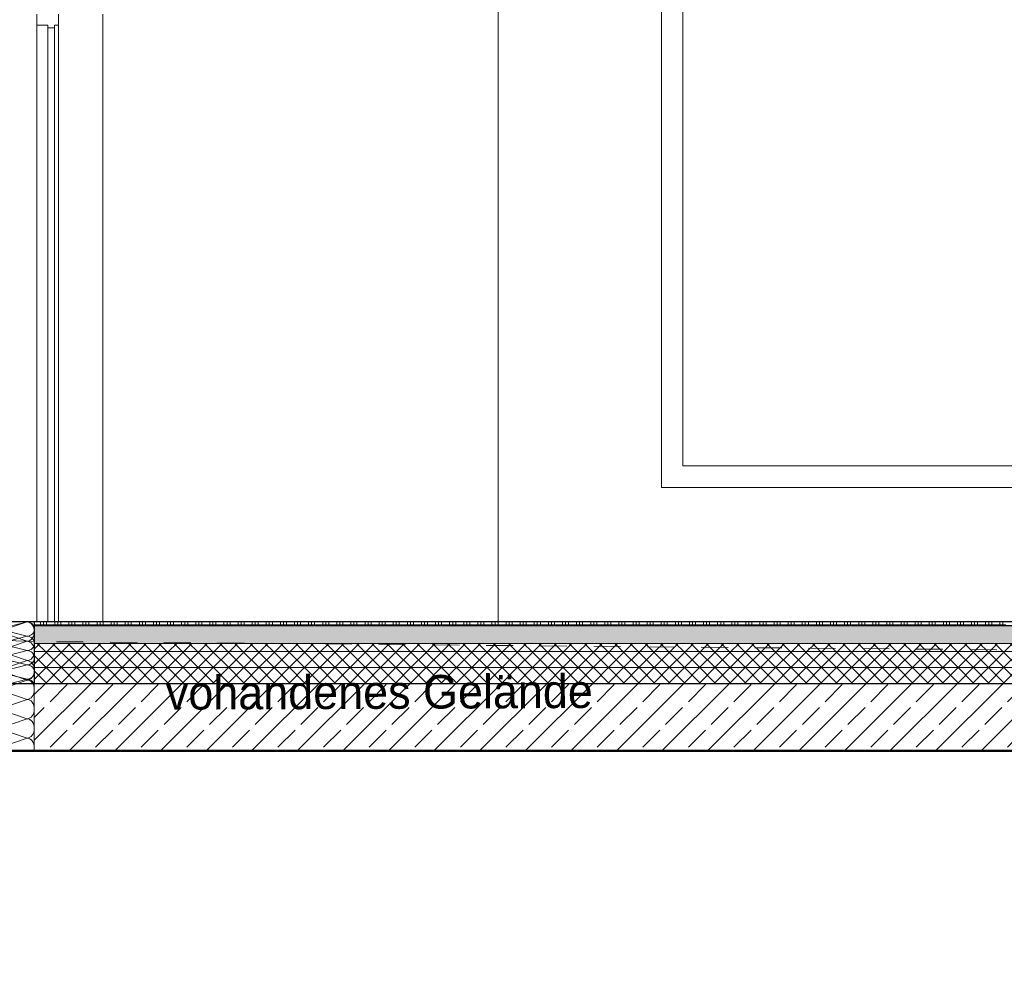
# Model space of a CAD drawing. Header units: metres. Extents: x -80 to 1923, y -189 to 69.
# Tile 247 of 256: x 1857.06 to 1860.72, y -186.52 to -183.01. Entities that reach past the tile are written whole.
import ezdxf

# ---------------------------------------------------------------- set-up
doc = ezdxf.new("R2010")
doc.units = ezdxf.units.M
doc.header["$MEASUREMENT"] = 0
doc.linetypes.add('Strichlinie_ eng', pattern=[0.115, 0.075, -0.04])
for name, color, linetype in [('00 Linien_Kreise_Splines', 7, 'Continuous'), ('90 Allgemein Beschriftung', 7, 'Continuous'), ('Neubau_00 Schraffuren', 7, 'Continuous'), ('Neubau_10 Wand außen', 7, 'Continuous'), ('Neubau_20 Bodenaufbau', 7, 'Continuous'), ('Neubau_20 Fundament_Bodenplatte', 7, 'Continuous')]:
    doc.layers.add(name, color=color, linetype=linetype)
doc.styles.add('ERSTELLTER_STIL_8', font='txt')
pattern_1 = [(45, (1852.80192, -185.254102), (-0.02828427, 0.02828427), []), (135, (1852.80192, -185.254102), (0.02828427, 0.02828427), [])]

# ---------------------------------------------------------------- blocks, each defined once
blk = doc.blocks.new('*X729', base_point=(1852.8019, -185.2541))
at = {"layer": 'Neubau_10 Wand außen', "color": 8, "linetype": 'Continuous', "lineweight": 18}
for p, q in [((1856.9532, -185.2541), (1856.9537, -185.2593)), ((1856.9537, -185.2593), (1856.9552, -185.2643)), ((1856.9552, -185.2643), (1856.9577, -185.2689)), ((1856.9577, -185.2689), (1856.961, -185.273)), ((1856.961, -185.2886), (1856.9577, -185.2926)), ((1856.961, -185.273), (1856.9651, -185.2763)), ((1856.9651, -185.2853), (1856.961, -185.2886)), ((1856.9651, -185.2763), (1856.9697, -185.2787)), ((1856.9697, -185.2828), (1856.9651, -185.2853)), ((1856.9697, -185.2787), (1856.9747, -185.2803)), ((1856.9747, -185.2813), (1856.9697, -185.2828)), ((1856.9747, -185.2803), (1856.9799, -185.2808)), ((1856.9799, -185.2808), (1856.9747, -185.2813)), ((1857.0866, -185.2541), (1856.9799, -185.2808)), ((1857.0866, -185.3074), (1856.9799, -185.2808)), ((1857.0918, -185.2546), (1857.0866, -185.2541)), ((1857.0968, -185.2561), (1857.0918, -185.2546)), ((1857.1014, -185.2586), (1857.0968, -185.2561)), ((1857.1054, -185.2619), (1857.1014, -185.2586)), ((1857.1087, -185.266), (1857.1054, -185.2619)), ((1857.1112, -185.2706), (1857.1087, -185.266)), ((1857.1127, -185.2756), (1857.1112, -185.2706)), ((1857.1112, -185.291), (1857.1127, -185.286)), ((1857.1132, -185.2808), (1857.1127, -185.2756)), ((1857.1127, -185.286), (1857.1132, -185.2808)), ((1856.9537, -185.3022), (1856.9532, -185.3074)), ((1856.9532, -185.3074), (1856.9537, -185.3126)), ((1856.9552, -185.2972), (1856.9537, -185.3022)), ((1856.9537, -185.3126), (1856.9552, -185.3176)), ((1856.9577, -185.2926), (1856.9552, -185.2972)), ((1856.9552, -185.3176), (1856.9577, -185.3223)), ((1856.9577, -185.3223), (1856.961, -185.3263)), ((1856.961, -185.3263), (1856.9651, -185.3296)), ((1857.0866, -185.3074), (1856.9799, -185.3341)), ((1857.0866, -185.3074), (1857.0918, -185.3069)), ((1857.0918, -185.3079), (1857.0866, -185.3074)), ((1857.0918, -185.3069), (1857.0968, -185.3054)), ((1857.0968, -185.3095), (1857.0918, -185.3079)), ((1857.0968, -185.3054), (1857.1014, -185.3029)), ((1857.1014, -185.3119), (1857.0968, -185.3095)), ((1857.1014, -185.3029), (1857.1054, -185.2996)), ((1857.1054, -185.3152), (1857.1014, -185.3119)), ((1857.1054, -185.2996), (1857.1087, -185.2956)), ((1857.1087, -185.3193), (1857.1054, -185.3152)), ((1857.1087, -185.2956), (1857.1112, -185.291)), ((1857.1112, -185.3239), (1857.1087, -185.3193)), ((1857.1127, -185.3289), (1857.1112, -185.3239)), ((1856.9537, -185.3556), (1856.9532, -185.3608)), ((1856.9532, -185.3608), (1856.9537, -185.366)), ((1856.9552, -185.3506), (1856.9537, -185.3556)), ((1856.9577, -185.346), (1856.9552, -185.3506)), ((1856.961, -185.3419), (1856.9577, -185.346)), ((1856.9651, -185.3386), (1856.961, -185.3419)), ((1856.9651, -185.3296), (1856.9697, -185.3321)), ((1856.9697, -185.3361), (1856.9651, -185.3386)), ((1856.9697, -185.3321), (1856.9747, -185.3336)), ((1856.9747, -185.3346), (1856.9697, -185.3361)), ((1856.9747, -185.3336), (1856.9799, -185.3341)), ((1856.9799, -185.3341), (1856.9747, -185.3346)), ((1857.0866, -185.3608), (1856.9799, -185.3341)), ((1857.0866, -185.3608), (1856.9799, -185.3874)), ((1857.0866, -185.3608), (1857.0918, -185.3603)), ((1857.0918, -185.3613), (1857.0866, -185.3608)), ((1857.0918, -185.3603), (1857.0968, -185.3587)), ((1857.0968, -185.3628), (1857.0918, -185.3613)), ((1857.0968, -185.3587), (1857.1014, -185.3563)), ((1857.1014, -185.3653), (1857.0968, -185.3628)), ((1857.1014, -185.3563), (1857.1054, -185.353)), ((1857.1054, -185.353), (1857.1087, -185.3489)), ((1857.1087, -185.3489), (1857.1112, -185.3443)), ((1857.1112, -185.3443), (1857.1127, -185.3393)), ((1857.1132, -185.3341), (1857.1127, -185.3289)), ((1857.1127, -185.3393), (1857.1132, -185.3341)), ((1856.9537, -185.366), (1856.9552, -185.371)), ((1856.9552, -185.371), (1856.9577, -185.3756)), ((1856.9577, -185.3993), (1856.9552, -185.4039)), ((1856.9577, -185.3756), (1856.961, -185.3796)), ((1856.961, -185.3952), (1856.9577, -185.3993)), ((1856.961, -185.3796), (1856.9651, -185.3829)), ((1856.9651, -185.3919), (1856.961, -185.3952)), ((1856.9651, -185.3829), (1856.9697, -185.3854)), ((1856.9697, -185.3895), (1856.9651, -185.3919)), ((1856.9697, -185.3854), (1856.9747, -185.3869)), ((1856.9747, -185.3879), (1856.9697, -185.3895)), ((1856.9747, -185.3869), (1856.9799, -185.3874)), ((1856.9799, -185.3874), (1856.9747, -185.3879)), ((1857.0866, -185.4141), (1856.9799, -185.3874)), ((1857.1054, -185.3686), (1857.1014, -185.3653)), ((1857.1087, -185.3726), (1857.1054, -185.3686)), ((1857.1112, -185.3772), (1857.1087, -185.3726)), ((1857.1087, -185.4023), (1857.1112, -185.3976)), ((1857.1127, -185.3822), (1857.1112, -185.3772)), ((1857.1112, -185.3976), (1857.1127, -185.3926)), ((1857.1132, -185.3874), (1857.1127, -185.3822)), ((1857.1127, -185.3926), (1857.1132, -185.3874)), ((1856.9537, -185.4089), (1856.9532, -185.4141)), ((1856.9532, -185.4141), (1856.9537, -185.4193)), ((1856.9552, -185.4039), (1856.9537, -185.4089)), ((1856.9537, -185.4193), (1856.9552, -185.4243)), ((1856.9552, -185.4243), (1856.9577, -185.4289)), ((1856.9577, -185.4289), (1856.961, -185.433)), ((1856.961, -185.433), (1856.9651, -185.4363)), ((1856.9651, -185.4363), (1856.9697, -185.4387)), ((1857.0866, -185.4141), (1856.9799, -185.4408)), ((1857.0866, -185.4141), (1857.0918, -185.4136)), ((1857.0918, -185.4146), (1857.0866, -185.4141)), ((1857.0918, -185.4136), (1857.0968, -185.4121)), ((1857.0968, -185.4161), (1857.0918, -185.4146)), ((1857.0968, -185.4121), (1857.1014, -185.4096)), ((1857.1014, -185.4186), (1857.0968, -185.4161)), ((1857.1014, -185.4096), (1857.1054, -185.4063)), ((1857.1054, -185.4219), (1857.1014, -185.4186)), ((1857.1054, -185.4063), (1857.1087, -185.4023)), ((1857.1087, -185.426), (1857.1054, -185.4219)), ((1857.1112, -185.4306), (1857.1087, -185.426)), ((1857.1127, -185.4356), (1857.1112, -185.4306)), ((1857.1132, -185.4408), (1857.1127, -185.4356)), ((1856.9537, -185.4622), (1856.9532, -185.4674)), ((1856.9532, -185.4674), (1856.9537, -185.4726)), ((1856.9552, -185.4572), (1856.9537, -185.4622)), ((1856.9537, -185.4726), (1856.9552, -185.4776)), ((1856.9577, -185.4526), (1856.9552, -185.4572)), ((1856.961, -185.4486), (1856.9577, -185.4526)), ((1856.9651, -185.4453), (1856.961, -185.4486)), ((1856.9697, -185.4428), (1856.9651, -185.4453)), ((1856.9697, -185.4387), (1856.9747, -185.4403)), ((1856.9747, -185.4413), (1856.9697, -185.4428)), ((1856.9747, -185.4403), (1856.9799, -185.4408)), ((1856.9799, -185.4408), (1856.9747, -185.4413)), ((1857.0866, -185.4674), (1856.9799, -185.4408)), ((1857.0866, -185.4674), (1857.0199, -185.4841)), ((1857.0866, -185.4674), (1857.0918, -185.4669)), ((1857.0918, -185.4679), (1857.0866, -185.4674)), ((1857.0918, -185.4669), (1857.0968, -185.4654)), ((1857.0968, -185.4695), (1857.0918, -185.4679)), ((1857.0968, -185.4654), (1857.1014, -185.4629)), ((1857.1014, -185.4719), (1857.0968, -185.4695)), ((1857.1014, -185.4629), (1857.1054, -185.4596)), ((1857.1054, -185.4752), (1857.1014, -185.4719)), ((1857.1054, -185.4596), (1857.1087, -185.4556)), ((1857.1087, -185.4556), (1857.1112, -185.451)), ((1857.1112, -185.451), (1857.1127, -185.446)), ((1857.1127, -185.446), (1857.1132, -185.4408)), ((1856.9552, -185.4776), (1856.9577, -185.4823)), ((1856.9577, -185.4823), (1856.9592, -185.4841)), ((1857.1087, -185.4793), (1857.1054, -185.4752)), ((1857.1112, -185.4839), (1857.1087, -185.4793)), ((1857.1112, -185.4841), (1857.1112, -185.4839))]:
    blk.add_line(p, q, dxfattribs=at)
blk = doc.blocks.new('*X730', base_point=(1852.8019, -185.2541))
at = {"layer": 'Neubau_20 Bodenaufbau', "color": 7, "linetype": 'Continuous', "lineweight": 13}
for p, q in [((1857.1132, -185.2654), (1857.1594, -185.2654)), ((1857.1369, -185.2541), (1857.1369, -185.2691)), ((1857.1482, -185.2541), (1857.1482, -185.2691)), ((1857.1594, -185.2541), (1857.1594, -185.2691)), ((1857.1594, -185.2654), (1857.2119, -185.2654)), ((1857.1894, -185.2541), (1857.1894, -185.2691)), ((1857.2007, -185.2541), (1857.2007, -185.2691)), ((1857.2119, -185.2541), (1857.2119, -185.2691)), ((1857.2119, -185.2654), (1857.2644, -185.2654)), ((1857.2419, -185.2541), (1857.2419, -185.2691)), ((1857.2532, -185.2541), (1857.2532, -185.2691)), ((1857.2644, -185.2541), (1857.2644, -185.2691)), ((1857.2644, -185.2654), (1857.3169, -185.2654)), ((1857.2944, -185.2541), (1857.2944, -185.2691)), ((1857.3057, -185.2541), (1857.3057, -185.2691)), ((1857.3169, -185.2541), (1857.3169, -185.2691)), ((1857.3169, -185.2654), (1857.3694, -185.2654)), ((1857.3469, -185.2541), (1857.3469, -185.2691)), ((1857.3582, -185.2541), (1857.3582, -185.2691)), ((1857.3694, -185.2541), (1857.3694, -185.2691)), ((1857.3694, -185.2654), (1857.4219, -185.2654)), ((1857.3994, -185.2541), (1857.3994, -185.2691)), ((1857.4107, -185.2541), (1857.4107, -185.2691)), ((1857.4219, -185.2541), (1857.4219, -185.2691)), ((1857.4219, -185.2654), (1857.4744, -185.2654)), ((1857.4519, -185.2541), (1857.4519, -185.2691)), ((1857.4632, -185.2541), (1857.4632, -185.2691)), ((1857.4744, -185.2541), (1857.4744, -185.2691)), ((1857.4744, -185.2654), (1857.5269, -185.2654)), ((1857.5044, -185.2541), (1857.5044, -185.2691)), ((1857.5157, -185.2541), (1857.5157, -185.2691)), ((1857.5269, -185.2541), (1857.5269, -185.2691)), ((1857.5269, -185.2654), (1857.5794, -185.2654)), ((1857.5569, -185.2541), (1857.5569, -185.2691)), ((1857.5682, -185.2541), (1857.5682, -185.2691)), ((1857.5794, -185.2541), (1857.5794, -185.2691)), ((1857.5794, -185.2654), (1857.6319, -185.2654)), ((1857.6094, -185.2541), (1857.6094, -185.2691)), ((1857.6207, -185.2541), (1857.6207, -185.2691)), ((1857.6319, -185.2541), (1857.6319, -185.2691)), ((1857.6319, -185.2654), (1857.6844, -185.2654)), ((1857.6619, -185.2541), (1857.6619, -185.2691)), ((1857.6732, -185.2541), (1857.6732, -185.2691)), ((1857.6844, -185.2541), (1857.6844, -185.2691)), ((1857.6844, -185.2654), (1857.7369, -185.2654)), ((1857.7144, -185.2541), (1857.7144, -185.2691)), ((1857.7257, -185.2541), (1857.7257, -185.2691)), ((1857.7369, -185.2541), (1857.7369, -185.2691)), ((1857.7369, -185.2654), (1857.7894, -185.2654)), ((1857.7669, -185.2541), (1857.7669, -185.2691)), ((1857.7782, -185.2541), (1857.7782, -185.2691)), ((1857.7894, -185.2541), (1857.7894, -185.2691)), ((1857.7894, -185.2654), (1857.8419, -185.2654)), ((1857.8194, -185.2541), (1857.8194, -185.2691)), ((1857.8307, -185.2541), (1857.8307, -185.2691)), ((1857.8419, -185.2541), (1857.8419, -185.2691)), ((1857.8419, -185.2654), (1857.8944, -185.2654)), ((1857.8719, -185.2541), (1857.8719, -185.2691)), ((1857.8832, -185.2541), (1857.8832, -185.2691)), ((1857.8944, -185.2541), (1857.8944, -185.2691)), ((1857.8944, -185.2654), (1857.9469, -185.2654)), ((1857.9244, -185.2541), (1857.9244, -185.2691)), ((1857.9357, -185.2541), (1857.9357, -185.2691)), ((1857.9469, -185.2541), (1857.9469, -185.2691)), ((1857.9469, -185.2654), (1857.9994, -185.2654)), ((1857.9769, -185.2541), (1857.9769, -185.2691)), ((1857.9882, -185.2541), (1857.9882, -185.2691)), ((1857.9994, -185.2541), (1857.9994, -185.2691)), ((1857.9994, -185.2654), (1858.0519, -185.2654)), ((1858.0294, -185.2541), (1858.0294, -185.2691)), ((1858.0407, -185.2541), (1858.0407, -185.2691)), ((1858.0519, -185.2541), (1858.0519, -185.2691)), ((1858.0519, -185.2654), (1858.1044, -185.2654)), ((1858.0819, -185.2541), (1858.0819, -185.2691)), ((1858.0932, -185.2541), (1858.0932, -185.2691)), ((1858.1044, -185.2541), (1858.1044, -185.2691)), ((1858.1044, -185.2654), (1858.1569, -185.2654)), ((1858.1344, -185.2541), (1858.1344, -185.2691)), ((1858.1457, -185.2541), (1858.1457, -185.2691)), ((1858.1569, -185.2541), (1858.1569, -185.2691)), ((1858.1569, -185.2654), (1858.2094, -185.2654)), ((1858.1869, -185.2541), (1858.1869, -185.2691)), ((1858.1982, -185.2541), (1858.1982, -185.2691)), ((1858.2094, -185.2541), (1858.2094, -185.2691)), ((1858.2094, -185.2654), (1858.2619, -185.2654)), ((1858.2394, -185.2541), (1858.2394, -185.2691)), ((1858.2507, -185.2541), (1858.2507, -185.2691)), ((1858.2619, -185.2541), (1858.2619, -185.2691)), ((1858.2619, -185.2654), (1858.3144, -185.2654)), ((1858.2919, -185.2541), (1858.2919, -185.2691)), ((1858.3032, -185.2541), (1858.3032, -185.2691)), ((1858.3144, -185.2541), (1858.3144, -185.2691)), ((1858.3144, -185.2654), (1858.3669, -185.2654)), ((1858.3444, -185.2541), (1858.3444, -185.2691)), ((1858.3557, -185.2541), (1858.3557, -185.2691)), ((1858.3669, -185.2541), (1858.3669, -185.2691)), ((1858.3669, -185.2654), (1858.4194, -185.2654)), ((1858.3969, -185.2541), (1858.3969, -185.2691)), ((1858.4082, -185.2541), (1858.4082, -185.2691)), ((1858.4194, -185.2541), (1858.4194, -185.2691)), ((1858.4194, -185.2654), (1858.4719, -185.2654)), ((1858.4494, -185.2541), (1858.4494, -185.2691)), ((1858.4607, -185.2541), (1858.4607, -185.2691)), ((1858.4719, -185.2541), (1858.4719, -185.2691)), ((1858.4719, -185.2654), (1858.5244, -185.2654)), ((1858.5019, -185.2541), (1858.5019, -185.2691)), ((1858.5132, -185.2541), (1858.5132, -185.2691)), ((1858.5244, -185.2541), (1858.5244, -185.2691)), ((1858.5244, -185.2654), (1858.5769, -185.2654)), ((1858.5544, -185.2541), (1858.5544, -185.2691)), ((1858.5657, -185.2541), (1858.5657, -185.2691)), ((1858.5769, -185.2541), (1858.5769, -185.2691)), ((1858.5769, -185.2654), (1858.6294, -185.2654)), ((1858.6069, -185.2541), (1858.6069, -185.2691)), ((1858.6182, -185.2541), (1858.6182, -185.2691)), ((1858.6294, -185.2541), (1858.6294, -185.2691)), ((1858.6294, -185.2654), (1858.6819, -185.2654)), ((1858.6594, -185.2541), (1858.6594, -185.2691)), ((1858.6707, -185.2541), (1858.6707, -185.2691)), ((1858.6819, -185.2541), (1858.6819, -185.2691)), ((1858.6819, -185.2654), (1858.7344, -185.2654)), ((1858.7119, -185.2541), (1858.7119, -185.2691)), ((1858.7232, -185.2541), (1858.7232, -185.2691)), ((1858.7344, -185.2541), (1858.7344, -185.2691)), ((1858.7344, -185.2654), (1858.7869, -185.2654)), ((1858.7644, -185.2541), (1858.7644, -185.2691)), ((1858.7757, -185.2541), (1858.7757, -185.2691)), ((1858.7869, -185.2541), (1858.7869, -185.2691)), ((1858.7869, -185.2654), (1858.8394, -185.2654)), ((1858.8169, -185.2541), (1858.8169, -185.2691)), ((1858.8282, -185.2541), (1858.8282, -185.2691)), ((1858.8394, -185.2541), (1858.8394, -185.2691)), ((1858.8394, -185.2654), (1858.8919, -185.2654)), ((1858.8694, -185.2541), (1858.8694, -185.2691)), ((1858.8807, -185.2541), (1858.8807, -185.2691)), ((1858.8919, -185.2541), (1858.8919, -185.2691)), ((1858.8919, -185.2654), (1858.9444, -185.2654)), ((1858.9219, -185.2541), (1858.9219, -185.2691)), ((1858.9332, -185.2541), (1858.9332, -185.2691)), ((1858.9444, -185.2541), (1858.9444, -185.2691)), ((1858.9444, -185.2654), (1858.9969, -185.2654)), ((1858.9744, -185.2541), (1858.9744, -185.2691)), ((1858.9857, -185.2541), (1858.9857, -185.2691)), ((1858.9969, -185.2541), (1858.9969, -185.2691)), ((1858.9969, -185.2654), (1859.0494, -185.2654)), ((1859.0269, -185.2541), (1859.0269, -185.2691)), ((1859.0382, -185.2541), (1859.0382, -185.2691)), ((1859.0494, -185.2541), (1859.0494, -185.2691)), ((1859.0494, -185.2654), (1859.1019, -185.2654)), ((1859.0794, -185.2541), (1859.0794, -185.2691)), ((1859.0907, -185.2541), (1859.0907, -185.2691)), ((1859.1019, -185.2541), (1859.1019, -185.2691)), ((1859.1019, -185.2654), (1859.1544, -185.2654)), ((1859.1319, -185.2541), (1859.1319, -185.2691)), ((1859.1432, -185.2541), (1859.1432, -185.2691)), ((1859.1544, -185.2541), (1859.1544, -185.2691)), ((1859.1544, -185.2654), (1859.2069, -185.2654)), ((1859.1844, -185.2541), (1859.1844, -185.2691)), ((1859.1957, -185.2541), (1859.1957, -185.2691)), ((1859.2069, -185.2541), (1859.2069, -185.2691)), ((1859.2069, -185.2654), (1859.2594, -185.2654)), ((1859.2369, -185.2541), (1859.2369, -185.2691)), ((1859.2482, -185.2541), (1859.2482, -185.2691)), ((1859.2594, -185.2541), (1859.2594, -185.2691)), ((1859.2594, -185.2654), (1859.3119, -185.2654)), ((1859.2894, -185.2541), (1859.2894, -185.2691)), ((1859.3007, -185.2541), (1859.3007, -185.2691)), ((1859.3119, -185.2541), (1859.3119, -185.2691)), ((1859.3119, -185.2654), (1859.3644, -185.2654)), ((1859.3419, -185.2541), (1859.3419, -185.2691)), ((1859.3532, -185.2541), (1859.3532, -185.2691)), ((1859.3644, -185.2541), (1859.3644, -185.2691)), ((1859.3644, -185.2654), (1859.4169, -185.2654)), ((1859.3944, -185.2541), (1859.3944, -185.2691)), ((1859.4057, -185.2541), (1859.4057, -185.2691)), ((1859.4169, -185.2541), (1859.4169, -185.2691)), ((1859.4169, -185.2654), (1859.4694, -185.2654)), ((1859.4469, -185.2541), (1859.4469, -185.2691)), ((1859.4582, -185.2541), (1859.4582, -185.2691)), ((1859.4694, -185.2541), (1859.4694, -185.2691)), ((1859.4694, -185.2654), (1859.5219, -185.2654)), ((1859.4994, -185.2541), (1859.4994, -185.2691)), ((1859.5107, -185.2541), (1859.5107, -185.2691)), ((1859.5219, -185.2541), (1859.5219, -185.2691)), ((1859.5219, -185.2654), (1859.5744, -185.2654)), ((1859.5519, -185.2541), (1859.5519, -185.2691)), ((1859.5632, -185.2541), (1859.5632, -185.2691)), ((1859.5744, -185.2541), (1859.5744, -185.2691)), ((1859.5744, -185.2654), (1859.6269, -185.2654)), ((1859.6044, -185.2541), (1859.6044, -185.2691)), ((1859.6157, -185.2541), (1859.6157, -185.2691)), ((1859.6269, -185.2541), (1859.6269, -185.2691)), ((1859.6269, -185.2654), (1859.6794, -185.2654)), ((1859.6569, -185.2541), (1859.6569, -185.2691)), ((1859.6682, -185.2541), (1859.6682, -185.2691)), ((1859.6794, -185.2541), (1859.6794, -185.2691)), ((1859.6794, -185.2654), (1859.7319, -185.2654)), ((1859.7094, -185.2541), (1859.7094, -185.2691)), ((1859.7207, -185.2541), (1859.7207, -185.2691)), ((1859.7319, -185.2541), (1859.7319, -185.2691)), ((1859.7319, -185.2654), (1859.7844, -185.2654)), ((1859.7619, -185.2541), (1859.7619, -185.2691)), ((1859.7732, -185.2541), (1859.7732, -185.2691)), ((1859.7844, -185.2541), (1859.7844, -185.2691)), ((1859.7844, -185.2654), (1859.8369, -185.2654)), ((1859.8144, -185.2541), (1859.8144, -185.2691)), ((1859.8257, -185.2541), (1859.8257, -185.2691)), ((1859.8369, -185.2541), (1859.8369, -185.2691)), ((1859.8369, -185.2654), (1859.8894, -185.2654)), ((1859.8669, -185.2541), (1859.8669, -185.2691)), ((1859.8782, -185.2541), (1859.8782, -185.2691)), ((1859.8894, -185.2541), (1859.8894, -185.2691)), ((1859.8894, -185.2654), (1859.9419, -185.2654)), ((1859.9194, -185.2541), (1859.9194, -185.2691)), ((1859.9307, -185.2541), (1859.9307, -185.2691)), ((1859.9419, -185.2541), (1859.9419, -185.2691)), ((1859.9419, -185.2654), (1859.9944, -185.2654)), ((1859.9719, -185.2541), (1859.9719, -185.2691)), ((1859.9832, -185.2541), (1859.9832, -185.2691)), ((1859.9944, -185.2541), (1859.9944, -185.2691)), ((1859.9944, -185.2654), (1860.0469, -185.2654)), ((1860.0244, -185.2541), (1860.0244, -185.2691)), ((1860.0357, -185.2541), (1860.0357, -185.2691)), ((1860.0469, -185.2541), (1860.0469, -185.2691)), ((1860.0469, -185.2654), (1860.0994, -185.2654)), ((1860.0769, -185.2541), (1860.0769, -185.2691)), ((1860.0882, -185.2541), (1860.0882, -185.2691)), ((1860.0994, -185.2541), (1860.0994, -185.2691)), ((1860.0994, -185.2654), (1860.1519, -185.2654)), ((1860.1294, -185.2541), (1860.1294, -185.2691)), ((1860.1407, -185.2541), (1860.1407, -185.2691)), ((1860.1519, -185.2541), (1860.1519, -185.2691)), ((1860.1519, -185.2654), (1860.2044, -185.2654)), ((1860.1819, -185.2541), (1860.1819, -185.2691)), ((1860.1932, -185.2541), (1860.1932, -185.2691)), ((1860.2044, -185.2541), (1860.2044, -185.2691)), ((1860.2044, -185.2654), (1860.2569, -185.2654)), ((1860.2344, -185.2541), (1860.2344, -185.2691)), ((1860.2457, -185.2541), (1860.2457, -185.2691)), ((1860.2569, -185.2541), (1860.2569, -185.2691)), ((1860.2569, -185.2654), (1860.3094, -185.2654)), ((1860.2869, -185.2541), (1860.2869, -185.2691)), ((1860.2982, -185.2541), (1860.2982, -185.2691)), ((1860.3094, -185.2541), (1860.3094, -185.2691)), ((1860.3094, -185.2654), (1860.3619, -185.2654)), ((1860.3394, -185.2541), (1860.3394, -185.2691)), ((1860.3507, -185.2541), (1860.3507, -185.2691)), ((1860.3619, -185.2541), (1860.3619, -185.2691)), ((1860.3619, -185.2654), (1860.4144, -185.2654)), ((1860.3919, -185.2541), (1860.3919, -185.2691)), ((1860.4032, -185.2541), (1860.4032, -185.2691)), ((1860.4144, -185.2541), (1860.4144, -185.2691)), ((1860.4144, -185.2654), (1860.4669, -185.2654)), ((1860.4444, -185.2541), (1860.4444, -185.2691)), ((1860.4557, -185.2541), (1860.4557, -185.2691)), ((1860.4669, -185.2541), (1860.4669, -185.2691)), ((1860.4669, -185.2654), (1860.5194, -185.2654)), ((1860.4969, -185.2541), (1860.4969, -185.2691)), ((1860.5082, -185.2541), (1860.5082, -185.2691)), ((1860.5194, -185.2541), (1860.5194, -185.2691)), ((1860.5194, -185.2654), (1860.5719, -185.2654)), ((1860.5494, -185.2541), (1860.5494, -185.2691)), ((1860.5607, -185.2541), (1860.5607, -185.2691)), ((1860.5719, -185.2541), (1860.5719, -185.2691)), ((1860.5719, -185.2654), (1860.6244, -185.2654)), ((1860.6019, -185.2541), (1860.6019, -185.2691)), ((1860.6132, -185.2541), (1860.6132, -185.2691)), ((1860.6244, -185.2541), (1860.6244, -185.2691)), ((1860.6244, -185.2654), (1860.6769, -185.2654)), ((1860.6544, -185.2541), (1860.6544, -185.2691)), ((1860.6657, -185.2541), (1860.6657, -185.2691)), ((1860.6769, -185.2541), (1860.6769, -185.2691)), ((1860.6769, -185.2654), (1860.7294, -185.2654)), ((1860.7069, -185.2541), (1860.7069, -185.2691)), ((1860.7182, -185.2541), (1860.7182, -185.2691))]:
    blk.add_line(p, q, dxfattribs=at)
blk = doc.blocks.new('*X731', base_point=(1852.8019, -185.2541))
at = {"layer": 'Neubau_00 Schraffuren', "color": 8, "linetype": 'Continuous', "lineweight": 18}
for p, q in [((1856.9532, -185.2541), (1856.9532, -185.2544)), ((1856.9532, -185.2544), (1856.9537, -185.2614)), ((1856.9537, -185.2614), (1856.9552, -185.2682)), ((1856.9552, -185.2682), (1856.9577, -185.2744)), ((1856.9577, -185.2744), (1856.961, -185.2798)), ((1856.961, -185.2798), (1856.9651, -185.2843)), ((1856.9651, -185.2843), (1856.9697, -185.2876)), ((1856.9697, -185.2876), (1856.9747, -185.2897)), ((1856.9747, -185.2897), (1856.9799, -185.2904)), ((1856.9799, -185.2904), (1856.9747, -185.2911)), ((1857.0866, -185.2544), (1856.9799, -185.2904)), ((1857.0866, -185.3264), (1856.9799, -185.2904)), ((1857.0866, -185.2544), (1857.0857, -185.2541)), ((1857.0866, -185.2544), (1857.0886, -185.2541)), ((1857.0918, -185.2551), (1857.0866, -185.2544)), ((1857.0968, -185.2571), (1857.0918, -185.2551)), ((1857.1014, -185.2604), (1857.0968, -185.2571)), ((1857.1054, -185.2649), (1857.1014, -185.2604)), ((1857.1087, -185.2704), (1857.1054, -185.2649)), ((1857.1112, -185.2766), (1857.1087, -185.2704)), ((1857.1127, -185.2834), (1857.1112, -185.2766)), ((1857.1132, -185.2904), (1857.1127, -185.2834)), ((1857.1127, -185.2974), (1857.1132, -185.2904)), ((1856.9537, -185.3194), (1856.9532, -185.3264)), ((1856.9532, -185.3264), (1856.9537, -185.3334)), ((1856.9552, -185.3126), (1856.9537, -185.3194)), ((1856.9577, -185.3064), (1856.9552, -185.3126)), ((1856.961, -185.3009), (1856.9577, -185.3064)), ((1856.9651, -185.2964), (1856.961, -185.3009)), ((1856.9697, -185.2931), (1856.9651, -185.2964)), ((1856.9747, -185.2911), (1856.9697, -185.2931)), ((1857.0866, -185.3264), (1856.9799, -185.3624)), ((1857.0866, -185.3264), (1857.0918, -185.3257)), ((1857.0918, -185.3271), (1857.0866, -185.3264)), ((1857.0918, -185.3257), (1857.0968, -185.3236)), ((1857.0968, -185.3291), (1857.0918, -185.3271)), ((1857.0968, -185.3236), (1857.1014, -185.3203)), ((1857.1014, -185.3203), (1857.1054, -185.3158)), ((1857.1054, -185.3158), (1857.1087, -185.3104)), ((1857.1087, -185.3104), (1857.1112, -185.3042)), ((1857.1112, -185.3042), (1857.1127, -185.2974)), ((1856.9537, -185.3334), (1856.9552, -185.3402)), ((1856.9552, -185.3402), (1856.9577, -185.3464)), ((1856.9577, -185.3464), (1856.961, -185.3518)), ((1856.961, -185.3518), (1856.9651, -185.3563)), ((1856.9651, -185.3563), (1856.9697, -185.3596)), ((1856.9697, -185.3596), (1856.9747, -185.3617)), ((1856.9747, -185.3631), (1856.9697, -185.3651)), ((1856.9747, -185.3617), (1856.9799, -185.3624)), ((1856.9799, -185.3624), (1856.9747, -185.3631)), ((1857.0866, -185.3984), (1856.9799, -185.3624)), ((1857.1014, -185.3324), (1857.0968, -185.3291)), ((1857.1054, -185.3369), (1857.1014, -185.3324)), ((1857.1087, -185.3424), (1857.1054, -185.3369)), ((1857.1112, -185.3486), (1857.1087, -185.3424)), ((1857.1127, -185.3554), (1857.1112, -185.3486)), ((1857.1132, -185.3624), (1857.1127, -185.3554)), ((1857.1127, -185.3694), (1857.1132, -185.3624)), ((1856.9537, -185.3914), (1856.9532, -185.3984)), ((1856.9532, -185.3984), (1856.9537, -185.4054)), ((1856.9552, -185.3846), (1856.9537, -185.3914)), ((1856.9577, -185.3784), (1856.9552, -185.3846)), ((1856.961, -185.3729), (1856.9577, -185.3784)), ((1856.9651, -185.3684), (1856.961, -185.3729)), ((1856.9697, -185.3651), (1856.9651, -185.3684)), ((1857.0866, -185.3984), (1856.9799, -185.4344)), ((1857.0866, -185.3984), (1857.0918, -185.3977)), ((1857.0918, -185.3991), (1857.0866, -185.3984)), ((1857.0918, -185.3977), (1857.0968, -185.3956)), ((1857.0968, -185.4011), (1857.0918, -185.3991)), ((1857.0968, -185.3956), (1857.1014, -185.3923)), ((1857.1014, -185.3923), (1857.1054, -185.3878)), ((1857.1054, -185.3878), (1857.1087, -185.3824)), ((1857.1087, -185.3824), (1857.1112, -185.3762)), ((1857.1112, -185.3762), (1857.1127, -185.3694)), ((1856.9537, -185.4054), (1856.9552, -185.4122)), ((1856.9552, -185.4122), (1856.9577, -185.4184)), ((1856.9577, -185.4184), (1856.961, -185.4238)), ((1856.961, -185.4238), (1856.9651, -185.4283)), ((1856.9651, -185.4283), (1856.9697, -185.4316)), ((1856.9697, -185.4316), (1856.9747, -185.4337)), ((1856.9747, -185.4351), (1856.9697, -185.4371)), ((1856.9747, -185.4337), (1856.9799, -185.4344)), ((1856.9799, -185.4344), (1856.9747, -185.4351)), ((1857.0866, -185.4704), (1856.9799, -185.4344)), ((1857.1014, -185.4044), (1857.0968, -185.4011)), ((1857.1054, -185.4089), (1857.1014, -185.4044)), ((1857.1087, -185.4144), (1857.1054, -185.4089)), ((1857.1112, -185.4206), (1857.1087, -185.4144)), ((1857.1127, -185.4274), (1857.1112, -185.4206)), ((1857.1132, -185.4344), (1857.1127, -185.4274)), ((1857.1127, -185.4414), (1857.1132, -185.4344)), ((1856.9537, -185.4634), (1856.9532, -185.4704)), ((1856.9532, -185.4704), (1856.9537, -185.4774)), ((1856.9552, -185.4566), (1856.9537, -185.4634)), ((1856.9577, -185.4504), (1856.9552, -185.4566)), ((1856.961, -185.4449), (1856.9577, -185.4504)), ((1856.9651, -185.4404), (1856.961, -185.4449)), ((1856.9697, -185.4371), (1856.9651, -185.4404)), ((1857.0866, -185.4704), (1856.9799, -185.5064)), ((1857.0866, -185.4704), (1857.0918, -185.4697)), ((1857.0918, -185.4711), (1857.0866, -185.4704)), ((1857.0918, -185.4697), (1857.0968, -185.4676)), ((1857.0968, -185.4731), (1857.0918, -185.4711)), ((1857.0968, -185.4676), (1857.1014, -185.4643)), ((1857.1014, -185.4764), (1857.0968, -185.4731)), ((1857.1014, -185.4643), (1857.1054, -185.4598)), ((1857.1054, -185.4598), (1857.1087, -185.4544)), ((1857.1087, -185.4544), (1857.1112, -185.4482)), ((1857.1112, -185.4482), (1857.1127, -185.4414)), ((1856.9537, -185.4774), (1856.9552, -185.4842)), ((1856.9552, -185.4842), (1856.9577, -185.4904)), ((1856.9577, -185.4904), (1856.961, -185.4958)), ((1856.961, -185.4958), (1856.9651, -185.5003)), ((1856.9651, -185.5003), (1856.9697, -185.5036)), ((1856.9697, -185.5091), (1856.9651, -185.5124)), ((1856.9697, -185.5036), (1856.9747, -185.5057)), ((1856.9747, -185.5071), (1856.9697, -185.5091)), ((1856.9747, -185.5057), (1856.9799, -185.5064)), ((1856.9799, -185.5064), (1856.9747, -185.5071)), ((1857.0866, -185.5424), (1856.9799, -185.5064)), ((1857.1054, -185.4809), (1857.1014, -185.4764)), ((1857.1087, -185.4864), (1857.1054, -185.4809)), ((1857.1112, -185.4926), (1857.1087, -185.4864)), ((1857.1127, -185.4994), (1857.1112, -185.4926)), ((1857.1132, -185.5064), (1857.1127, -185.4994)), ((1857.1127, -185.5134), (1857.1132, -185.5064)), ((1856.9537, -185.5354), (1856.9532, -185.5424)), ((1856.9532, -185.5424), (1856.9537, -185.5494)), ((1856.9552, -185.5286), (1856.9537, -185.5354)), ((1856.9577, -185.5224), (1856.9552, -185.5286)), ((1856.961, -185.5169), (1856.9577, -185.5224)), ((1856.9651, -185.5124), (1856.961, -185.5169)), ((1857.0866, -185.5424), (1856.9799, -185.5784)), ((1857.0866, -185.5424), (1857.0918, -185.5417)), ((1857.0918, -185.5431), (1857.0866, -185.5424)), ((1857.0918, -185.5417), (1857.0968, -185.5396)), ((1857.0968, -185.5451), (1857.0918, -185.5431)), ((1857.0968, -185.5396), (1857.1014, -185.5363)), ((1857.1014, -185.5484), (1857.0968, -185.5451)), ((1857.1014, -185.5363), (1857.1054, -185.5318)), ((1857.1054, -185.5318), (1857.1087, -185.5264)), ((1857.1087, -185.5264), (1857.1112, -185.5202)), ((1857.1112, -185.5202), (1857.1127, -185.5134)), ((1856.9537, -185.5494), (1856.9552, -185.5562)), ((1856.9552, -185.5562), (1856.9577, -185.5624)), ((1856.9577, -185.5624), (1856.961, -185.5678)), ((1856.961, -185.5678), (1856.9651, -185.5723)), ((1856.9651, -185.5723), (1856.9697, -185.5756)), ((1856.9697, -185.5811), (1856.9651, -185.5844)), ((1856.9697, -185.5756), (1856.9747, -185.5777)), ((1856.9747, -185.5791), (1856.9697, -185.5811)), ((1856.9747, -185.5777), (1856.9799, -185.5784)), ((1856.9799, -185.5784), (1856.9747, -185.5791)), ((1857.0866, -185.6144), (1856.9799, -185.5784)), ((1857.1054, -185.5529), (1857.1014, -185.5484)), ((1857.1087, -185.5584), (1857.1054, -185.5529)), ((1857.1112, -185.5646), (1857.1087, -185.5584)), ((1857.1127, -185.5714), (1857.1112, -185.5646)), ((1857.1132, -185.5784), (1857.1127, -185.5714)), ((1857.1127, -185.5854), (1857.1132, -185.5784)), ((1856.9537, -185.6074), (1856.9532, -185.6144)), ((1856.9532, -185.6144), (1856.9537, -185.6214)), ((1856.9552, -185.6006), (1856.9537, -185.6074)), ((1856.9577, -185.5944), (1856.9552, -185.6006)), ((1856.961, -185.5889), (1856.9577, -185.5944)), ((1856.9651, -185.5844), (1856.961, -185.5889)), ((1857.0866, -185.6144), (1856.9799, -185.6504)), ((1857.0866, -185.6144), (1857.0918, -185.6137)), ((1857.0918, -185.6151), (1857.0866, -185.6144)), ((1857.0918, -185.6137), (1857.0968, -185.6116)), ((1857.0968, -185.6171), (1857.0918, -185.6151)), ((1857.0968, -185.6116), (1857.1014, -185.6083)), ((1857.1014, -185.6204), (1857.0968, -185.6171)), ((1857.1014, -185.6083), (1857.1054, -185.6038)), ((1857.1054, -185.6038), (1857.1087, -185.5984)), ((1857.1087, -185.5984), (1857.1112, -185.5922)), ((1857.1112, -185.5922), (1857.1127, -185.5854)), ((1856.9537, -185.6214), (1856.9552, -185.6282)), ((1856.9552, -185.6282), (1856.9577, -185.6344)), ((1856.9577, -185.6344), (1856.961, -185.6398)), ((1856.961, -185.6398), (1856.9651, -185.6443)), ((1856.9651, -185.6564), (1856.961, -185.6609)), ((1856.9651, -185.6443), (1856.9697, -185.6476)), ((1856.9697, -185.6531), (1856.9651, -185.6564)), ((1856.9697, -185.6476), (1856.9747, -185.6497)), ((1856.9747, -185.6511), (1856.9697, -185.6531)), ((1856.9747, -185.6497), (1856.9799, -185.6504)), ((1856.9799, -185.6504), (1856.9747, -185.6511)), ((1857.0866, -185.6864), (1856.9799, -185.6504)), ((1857.1054, -185.6249), (1857.1014, -185.6204)), ((1857.1087, -185.6304), (1857.1054, -185.6249)), ((1857.1112, -185.6366), (1857.1087, -185.6304)), ((1857.1127, -185.6434), (1857.1112, -185.6366)), ((1857.1132, -185.6504), (1857.1127, -185.6434)), ((1857.1127, -185.6574), (1857.1132, -185.6504)), ((1856.9537, -185.6794), (1856.9532, -185.6864)), ((1856.9532, -185.6864), (1856.9537, -185.6934)), ((1856.9552, -185.6726), (1856.9537, -185.6794)), ((1856.9537, -185.6934), (1856.9552, -185.7002)), ((1856.9577, -185.6664), (1856.9552, -185.6726)), ((1856.961, -185.6609), (1856.9577, -185.6664)), ((1857.0866, -185.6864), (1856.9799, -185.7224)), ((1857.0866, -185.6864), (1857.0918, -185.6857)), ((1857.0918, -185.6871), (1857.0866, -185.6864)), ((1857.0918, -185.6857), (1857.0968, -185.6836)), ((1857.0968, -185.6891), (1857.0918, -185.6871)), ((1857.0968, -185.6836), (1857.1014, -185.6803)), ((1857.1014, -185.6924), (1857.0968, -185.6891)), ((1857.1014, -185.6803), (1857.1054, -185.6758)), ((1857.1054, -185.6969), (1857.1014, -185.6924)), ((1857.1054, -185.6758), (1857.1087, -185.6704)), ((1857.1087, -185.6704), (1857.1112, -185.6642)), ((1857.1112, -185.6642), (1857.1127, -185.6574)), ((1856.9552, -185.7002), (1856.9577, -185.7064)), ((1856.9577, -185.7064), (1856.961, -185.7118)), ((1856.961, -185.7118), (1856.9651, -185.7163)), ((1856.9651, -185.7284), (1856.961, -185.7329)), ((1856.9651, -185.7163), (1856.9697, -185.7196)), ((1856.9697, -185.7251), (1856.9651, -185.7284)), ((1856.9697, -185.7196), (1856.9747, -185.7217)), ((1856.9747, -185.7231), (1856.9697, -185.7251)), ((1856.9747, -185.7217), (1856.9799, -185.7224)), ((1856.9799, -185.7224), (1856.9747, -185.7231)), ((1857.0146, -185.7341), (1856.9799, -185.7224)), ((1857.1087, -185.7024), (1857.1054, -185.6969)), ((1857.1112, -185.7086), (1857.1087, -185.7024)), ((1857.1127, -185.7154), (1857.1112, -185.7086)), ((1857.1116, -185.7341), (1857.1127, -185.7294)), ((1857.1132, -185.7224), (1857.1127, -185.7154)), ((1857.1127, -185.7294), (1857.1132, -185.7224)), ((1856.961, -185.7329), (1856.9603, -185.7341))]:
    blk.add_line(p, q, dxfattribs=at)

msp = doc.modelspace()

# ---------------------------------------------------------------- hatches: boundary and pattern name
at = {"layer": 'Neubau_20 Bodenaufbau', "linetype": 'Continuous', "lineweight": 0, "true_color": 0x000000}
h = msp.add_hatch(dxfattribs=at)
h.set_pattern_fill('Beton_unbewehrt_0003', color=18, style=0, pattern_type=2)
h.set_pattern_definition([(45, (1852.80192, -185.2541), (-0.0707107, 0.0707107), [0.075, -0.025]), (45, (1852.80192, -185.18339), (-0.0707107, 0.0707107), [0.075, -0.025])])
h.paths.add_polyline_path([(1857.1132, -185.2691), (1857.1132, -185.3341), (1868.3713, -185.3341), (1868.3713, -185.2691)])
at = {"layer": 'Neubau_20 Bodenaufbau', "linetype": 'Continuous', "lineweight": 18}
h = msp.add_hatch(dxfattribs=at)
h.set_pattern_fill('Dämmung_hart_1_0003', color=8, style=0, pattern_type=2)
h.set_pattern_definition(pattern_1)
h.paths.add_polyline_path([(1857.1132, -185.3341), (1857.1132, -185.3641), (1868.3713, -185.3641), (1868.3713, -185.3341)])
h = msp.add_hatch(dxfattribs=at)
h.set_pattern_fill('Dämmung_hart_1_0003', color=8, style=0, pattern_type=2)
h.set_pattern_definition(pattern_1)
h.paths.add_polyline_path([(1857.1132, -185.3641), (1857.1132, -185.4241), (1868.3713, -185.4241), (1868.3713, -185.3641)])
h = msp.add_hatch(dxfattribs=at)
h.set_pattern_fill('Dämmung_hart_1_0003', color=8, style=0, pattern_type=2)
h.set_pattern_definition(pattern_1)
h.paths.add_polyline_path([(1857.1132, -185.4841), (1868.3713, -185.4841), (1868.3713, -185.4241), (1857.1132, -185.4241)])
at = {"layer": 'Neubau_20 Fundament_Bodenplatte', "linetype": 'Continuous', "lineweight": 0, "true_color": 0x000000}
h = msp.add_hatch(dxfattribs=at)
h.set_pattern_fill('Beton_Stahlbeton_0003', color=18, style=0, pattern_type=2)
h.set_pattern_definition([(45, (1852.80192, -185.2541), (-0.0848528, 0.0848528), []), (45, (1852.7595, -185.21168), (-0.0848528, 0.0848528), [0.09, -0.03])])
h.paths.add_polyline_path([(1868.3713, -185.4841), (1857.1132, -185.4841), (1857.1132, -185.7341), (1868.3713, -185.7341)])

# ---------------------------------------------------------------- linework, layer by layer
at = {"layer": '00 Linien_Kreise_Splines', "color": 76, "linetype": 'Strichlinie_ eng', "lineweight": 18, "true_color": 0x417e00}
msp.add_lwpolyline([(1868.3548, -185.3214), (1867.3046, -185.3843), (1866.456, -185.3897), (1865.417, -185.4176), (1864.3739, -185.3864), (1861.8955, -185.3683), (1857.1116, -185.3271), (1854.5921, -185.2429), (1852.0834, -185.1937), (1849.4562, -185.1479), (1848.2185, -185.1056), (1847.1791, -185.0231), (1846.0143, -184.9862), (1845.4321, -185.0061), (1842.777, -184.8683), (1837.9439, -184.7592)], dxfattribs=at)
at = {"layer": '00 Linien_Kreise_Splines', "color": 7, "linetype": 'Continuous', "lineweight": 50}
msp.add_lwpolyline([(1838.9168, -184.8689), (1845.3745, -185.0341), (1848.2185, -185.1056), (1849.4562, -185.1479), (1852.1047, -185.1941), (1853.48, -185.2241), (1854.2526, -185.2345), (1855.058, -185.2593), (1856.9532, -185.2541), (1856.9532, -185.7341), (1868.3715, -185.7341), (1868.3714, -185.6391), (1901.6303, -185.6391), (1901.6303, -185.3153), (1907.9703, -185.2967), (1922.339, -186.4718), (1922.7582, -186.5168)], dxfattribs=at)
at = {"layer": 'Neubau_00 Schraffuren', "color": 250, "linetype": 'Continuous', "lineweight": 18, "true_color": 0x3f3f3f, "flags": 128}
msp.add_lwpolyline([(1857.1132, -185.7341), (1857.1132, -185.2541), (1856.9532, -185.2541), (1856.9532, -185.7341)], close=True, dxfattribs=at)
at = {"layer": 'Neubau_10 Wand außen', "color": 7, "linetype": 'Continuous', "lineweight": 18}
for p, q in [((1858.8397, -185.2541), (1858.8397, -182.212)), ((1859.4476, -184.7541), (1859.4476, -182.2441)), ((1859.5276, -182.3241), (1859.5276, -184.6741)), ((1857.2032, -182.9941), (1857.2032, -183.0341)), ((1857.3682, -182.9941), (1857.3682, -185.2541)), ((1857.1632, -183.0341), (1857.1232, -183.0341)), ((1857.1886, -183.0441), (1857.1632, -183.0441)), ((1857.1886, -183.0341), (1857.1886, -183.0441)), ((1857.2032, -183.0341), (1857.1886, -183.0341)), ((1857.1886, -183.0441), (1857.1886, -185.2541)), ((1857.2032, -183.0341), (1857.2032, -185.2541)), ((1859.5276, -184.6741), (1860.9526, -184.6741)), ((1862.4576, -184.7541), (1859.4476, -184.7541))]:
    msp.add_line(p, q, dxfattribs=at)
at = {"layer": 'Neubau_10 Wand außen', "color": 7, "linetype": 'Continuous', "lineweight": 13}
for p, q in [((1857.1231, -183.0341), (1857.1231, -184.1063)), ((1857.1633, -183.0449), (1857.1633, -183.0928)), ((1857.1633, -183.1295), (1857.1633, -183.1882)), ((1857.1633, -183.2249), (1857.1633, -183.2836)), ((1857.1633, -183.3203), (1857.1633, -183.379)), ((1857.1633, -183.4157), (1857.1633, -183.4744)), ((1857.1633, -183.5111), (1857.1633, -183.5698)), ((1857.1633, -183.6065), (1857.1633, -183.6652)), ((1857.1633, -183.7019), (1857.1633, -183.7606)), ((1857.1633, -183.7973), (1857.1633, -183.856)), ((1857.1633, -183.8927), (1857.1633, -183.9514)), ((1857.1633, -183.9881), (1857.1633, -184.0468)), ((1857.1231, -184.1063), (1857.1231, -184.1441)), ((1857.1633, -184.0835), (1857.1633, -184.0854)), ((1857.1633, -184.0854), (1857.1633, -184.1063)), ((1857.1633, -184.1063), (1857.1633, -184.1441)), ((1857.1231, -184.1819), (1857.1231, -184.1441)), ((1857.1633, -184.1819), (1857.1633, -184.1441)), ((1857.1231, -185.2541), (1857.1231, -184.1819)), ((1857.1633, -184.2028), (1857.1633, -184.1819)), ((1857.1633, -184.2047), (1857.1633, -184.2028)), ((1857.1633, -184.3001), (1857.1633, -184.2414)), ((1857.1633, -184.3955), (1857.1633, -184.3368)), ((1857.1633, -184.4909), (1857.1633, -184.4322)), ((1857.1633, -184.5863), (1857.1633, -184.5276)), ((1857.1633, -184.6817), (1857.1633, -184.623)), ((1857.1633, -184.7771), (1857.1633, -184.7184)), ((1857.1633, -184.8725), (1857.1633, -184.8138)), ((1857.1633, -184.9679), (1857.1633, -184.9092)), ((1857.1633, -185.0633), (1857.1633, -185.0046)), ((1857.1633, -185.1587), (1857.1633, -185.1)), ((1857.1633, -185.2433), (1857.1633, -185.1954))]:
    msp.add_line(p, q, dxfattribs=at)
at = {"layer": 'Neubau_10 Wand außen', "color": 7, "linetype": 'Continuous', "lineweight": 18, "flags": 128}
for points in [[(1857.1232, -182.9941), (1857.1232, -183.0341), (1857.1232, -183.1141), (1857.1232, -185.1041), (1857.1232, -185.2541)], [(1857.1632, -183.0341), (1857.1632, -183.0441), (1857.1632, -183.1141), (1857.1632, -185.1041), (1857.1632, -185.2541)]]:
    msp.add_lwpolyline(points, dxfattribs=at)
at = {"layer": 'Neubau_10 Wand außen', "color": 7, "linetype": 'Continuous', "lineweight": 25, "flags": 128}
for points in [[(1857.1132, -185.2541), (1856.9532, -185.2541), (1856.9462, -185.2541)], [(1857.1132, -185.2541), (1857.1132, -185.2691), (1857.1132, -185.3341), (1857.1132, -185.3641), (1857.1132, -185.4241), (1857.1132, -185.4841)], [(1857.1132, -185.4841), (1856.9532, -185.4841), (1856.9462, -185.4841)]]:
    msp.add_lwpolyline(points, dxfattribs=at)
at = {"layer": 'Neubau_20 Bodenaufbau', "color": 7, "linetype": 'Continuous', "lineweight": 25}
for p, q in [((1868.3713, -185.2691), (1857.1132, -185.2691)), ((1868.3713, -185.4841), (1857.1132, -185.4841))]:
    msp.add_line(p, q, dxfattribs=at)
at = {"layer": 'Neubau_20 Bodenaufbau', "color": 7, "linetype": 'Continuous', "lineweight": 18}
for p, q in [((1868.3713, -185.3341), (1857.1132, -185.3341)), ((1868.3713, -185.3641), (1857.1132, -185.3641)), ((1868.3713, -185.4241), (1857.1132, -185.4241))]:
    msp.add_line(p, q, dxfattribs=at)
at = {"layer": 'Neubau_20 Bodenaufbau', "color": 7, "linetype": 'Continuous', "lineweight": 25, "flags": 128}
msp.add_lwpolyline([(1868.3713, -185.2541), (1857.1632, -185.2541), (1857.1232, -185.2541), (1857.1132, -185.2541)], dxfattribs=at)
at = {"layer": 'Neubau_20 Fundament_Bodenplatte', "color": 7, "linetype": 'Continuous', "lineweight": 13}
for p in [(1857.1132, -185.4841), (1855.3079, -185.7341), (1868.3713, -185.7341)]:
    msp.add_line(p, (1857.1132, -185.7341), dxfattribs=at)

# ---------------------------------------------------------------- block references
at = {"layer": 'Neubau_00 Schraffuren', "color": 8, "linetype": 'Continuous', "lineweight": 18}
msp.add_blockref('*X731', (1852.8019, -185.2541), dxfattribs=at)
at = {"layer": 'Neubau_10 Wand außen', "lineweight": 0}
msp.add_blockref('*X729', (1852.8019, -185.2541), dxfattribs=at)
at = {"layer": 'Neubau_20 Bodenaufbau', "lineweight": 0}
msp.add_blockref('*X730', (1852.8019, -185.2541), dxfattribs=at)

# ---------------------------------------------------------------- texts
at = {"layer": '90 Allgemein Beschriftung', "color": 76, "linetype": 'Continuous', "lineweight": 18, "true_color": 0x417e00, "insert": (1857.6027, -185.4559), "char_height": 0.125, "attachment_point": 1, "rotation": 0.2393, "style": 'ERSTELLTER_STIL_8'}
msp.add_mtext('\\A1;{\\pql;\\fCIDFont+F1|b0|i0|c0|p0;\\W1.000000;vohandenes Gelände}', dxfattribs=at)

doc.saveas('drawing.dxf')
